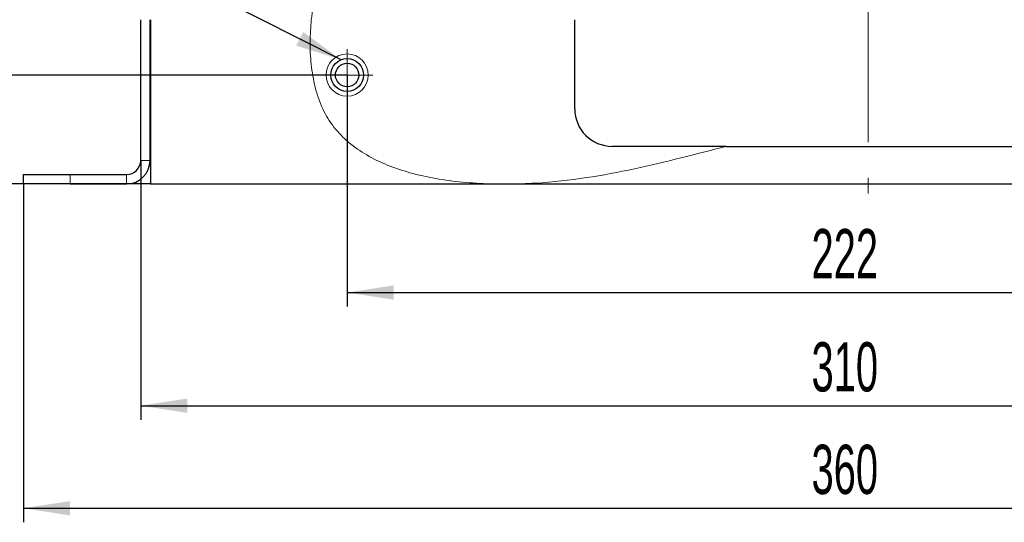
# Model space of a CAD drawing. Header units: millimetres. Extents: x 5 to 418, y 2 to 292.
# Tile 14 of 19: x 217 to 287, y 121 to 157. Entities that reach past the tile are written whole.
import ezdxf

# ---------------------------------------------------------------- set-up
doc = ezdxf.new("R2010")
doc.units = ezdxf.units.MM
doc.linetypes.add('CENTERX2', pattern=[20.32, 12.7, -2.54, 2.54, -2.54])
doc.layers.add('SLD-0', color=7, linetype='Continuous')
doc.styles.add('SLDTEXTSTYLE0', font='TXT', dxfattribs={"width": 0.605})
doc.dimstyles.new('SLDDIMSTYLE0', dxfattribs={"dimtxt": 3.5, "dimasz": 3.302, "dimexe": 0, "dimexo": 0.0625, "dimgap": 0.875, "dimtad": 1, "dimlfac": 3, "dimrnd": 1e-09, "dimzin": 12, "dimdsep": 46, "dimtxsty": 'SLDTEXTSTYLE0', "dimsah": 1, "dimcen": 0.09, "dimadec": 0, "dimazin": 3, "dimtfac": 1, "dimtofl": 0, "dimtmove": 0, "dimatfit": 3, "dimfxl": 1, "dimfrac": 2, "dimtolj": 1, "dimtzin": 12, "dimarcsym": 0})
doc.dimstyles.new('SLDDIMSTYLE1', dxfattribs={"dimtxt": 3.5, "dimasz": 3.302, "dimexe": 0, "dimexo": 0.0625, "dimgap": 0.875, "dimtad": 1, "dimlfac": 3, "dimrnd": 1e-09, "dimzin": 12, "dimdsep": 46, "dimtxsty": 'SLDTEXTSTYLE0', "dimsah": 1, "dimcen": 0.09, "dimadec": 0, "dimazin": 3, "dimtfac": 1, "dimtmove": 0, "dimatfit": 0, "dimfxl": 1, "dimfrac": 2, "dimtolj": 1, "dimtzin": 12, "dimarcsym": 0})
doc.dimstyles.new('SLDDIMSTYLE2', dxfattribs={"dimtxt": 0.18, "dimasz": 3.302, "dimexe": 0, "dimexo": 0.0625, "dimgap": 0, "dimtad": 0, "dimtih": 1, "dimtoh": 1, "dimdec": 0, "dimrnd": 1e-09, "dimzin": 0, "dimdsep": 46, "dimtxsty": 'Standard', "dimsah": 1, "dimcen": 0.09, "dimadec": 0, "dimazin": 0, "dimtfac": 3.302, "dimtdec": 0, "dimtofl": 0, "dimtmove": 0, "dimatfit": 3, "dimfxl": 1, "dimfrac": 2, "dimtolj": 1, "dimtzin": 0, "dimarcsym": 0})

# ---------------------------------------------------------------- blocks, each defined once
blk = doc.blocks.new('_D_10')
at = {"layer": 'SLD-0', "color": 7}
for p, q in [((217.524, 145.173), (217.524, 121.123)), ((337.524, 145.173), (337.524, 121.123)), ((217.524, 122.123), (337.524, 122.123))]:
    blk.add_line(p, q, dxfattribs=at)
for points in [[(217.524, 122.123), (220.826, 121.615), (220.826, 122.631)], [(337.524, 122.123), (334.222, 122.631), (334.222, 121.615)]]:
    blk.add_solid(points, dxfattribs=at)
at = {"layer": 'SLD-0', "color": 7, "insert": (273.513, 126.635), "char_height": 3.5, "attachment_point": 1, "style": 'SLDTEXTSTYLE0'}
blk.add_mtext('360', dxfattribs=at)
blk = doc.blocks.new('_D_11')
at = {"layer": 'SLD-0', "color": 7}
for p, q in [((225.857, 146.84), (225.857, 128.41)), ((329.19, 146.84), (329.19, 128.41)), ((225.857, 129.41), (329.19, 129.41))]:
    blk.add_line(p, q, dxfattribs=at)
for points in [[(225.857, 129.41), (229.159, 128.902), (229.159, 129.918)], [(329.19, 129.41), (325.888, 129.918), (325.888, 128.902)]]:
    blk.add_solid(points, dxfattribs=at)
at = {"layer": 'SLD-0', "color": 7, "insert": (273.513, 133.922), "char_height": 3.5, "attachment_point": 1, "style": 'SLDTEXTSTYLE0'}
blk.add_mtext('310', dxfattribs=at)
blk = doc.blocks.new('_D_15')
at = {"layer": 'SLD-0', "color": 7}
for p, q in [((240.524, 152.906), (240.524, 136.451)), ((314.524, 152.906), (314.524, 136.451)), ((240.524, 137.451), (314.524, 137.451))]:
    blk.add_line(p, q, dxfattribs=at)
for points in [[(240.524, 137.451), (243.826, 136.943), (243.826, 137.959)], [(314.524, 137.451), (311.222, 137.959), (311.222, 136.943)]]:
    blk.add_solid(points, dxfattribs=at)
at = {"layer": 'SLD-0', "color": 7, "insert": (273.513, 141.963), "char_height": 3.5, "attachment_point": 1, "style": 'SLDTEXTSTYLE0'}
blk.add_mtext('222', dxfattribs=at)
blk = doc.blocks.new('_D_16')
at = {"layer": 'SLD-0', "color": 7}
for p, q in [((202.695, 152.906), (202.695, 166.001)), ((240.524, 152.906), (201.695, 152.906)), ((202.695, 152.906), (202.695, 145.173)), ((226.557, 145.173), (201.695, 145.173)), ((202.695, 145.173), (202.695, 138.823))]:
    blk.add_line(p, q, dxfattribs=at)
for points in [[(202.695, 152.906), (203.203, 156.208), (202.187, 156.208)], [(202.695, 145.173), (202.187, 141.871), (203.203, 141.871)]]:
    blk.add_solid(points, dxfattribs=at)
at = {"layer": 'SLD-0', "color": 7, "insert": (198.183, 156.643), "char_height": 3.5, "attachment_point": 1, "rotation": 90, "style": 'SLDTEXTSTYLE0'}
blk.add_mtext('23,2', dxfattribs=at)
blk = doc.blocks.new('SW_CENTERMARKSYMBOL_5')
at = {"layer": 'SLD-0', "color": 0, "lineweight": 18}
for p, q in [((0, 1), (0, 1.833)), ((0, 0), (0, 1)), ((-1, 0), (-1.833, 0)), ((0, 0), (-1, 0)), ((0, 0), (0, -1)), ((0, 0), (1, 0)), ((1, 0), (1.833, 0)), ((0, -1), (0, -1.833))]:
    blk.add_line(p, q, dxfattribs=at)

msp = doc.modelspace()

# ---------------------------------------------------------------- linework, layer by layer
at = {"color": 7, "linetype": 'Continuous', "lineweight": 25}
for p, q in [((225.8571, 146.8396), (225.8571, 156.8396)), ((226.5238, 146.8396), (226.5238, 156.8396)), ((226.5571, 156.8396), (226.5571, 145.173)), ((256.6905, 150.5063), (256.6905, 156.8396)), ((267.4398, 147.8396), (259.3571, 147.8396)), ((267.4398, 147.8396), (288.7529, 147.8396)), ((217.5238, 145.173), (217.5238, 145.8396)), ((217.5238, 145.8396), (220.8571, 145.8396)), ((220.8571, 145.8396), (224.8571, 145.8396)), ((220.8571, 145.173), (217.5238, 145.173)), ((220.8571, 145.173), (224.8571, 145.173)), ((226.5571, 145.173), (250.6791, 145.173)), ((250.6791, 145.173), (252.7242, 145.173)), ((252.7242, 145.173), (302.2951, 145.173))]:
    msp.add_line(p, q, dxfattribs=at)
at = {"color": 7, "linetype": 'Continuous', "lineweight": 18}
for p, q in [((225.8571, 146.8396), (226.5238, 146.8396)), ((220.8571, 145.8396), (220.8571, 145.173)), ((224.8571, 145.173), (224.8571, 145.8396))]:
    msp.add_line(p, q, dxfattribs=at)
msp.add_circle((240.5238, 152.9063), 1.5, dxfattribs=at)
at = {"color": 7, "linetype": 'Continuous', "lineweight": 25}
for radius in [1.1667, 0.8333]:
    msp.add_circle((240.5238, 152.9063), radius, dxfattribs=at)
for centre, radius, start, end in [((226.8571, 154.4063), 0.3333, 180, 205.841933), ((226.8571, 151.4063), 0.3333, 154.158067, 180), ((259.3571, 150.5063), 2.6667, 180, 270), ((224.8571, 146.8396), 1, 270, 0), ((224.8571, 146.8396), 1.6667, 270, 0)]:
    msp.add_arc(centre, radius, start, end, dxfattribs=at)
at = {"color": 7, "linetype": 'Continuous', "lineweight": 18}
for points, knots in [([(238.2762, 158.5063), (238.2718, 158.4885), (238.2629, 158.4529), (238.1982, 158.1761), (238.1143, 157.7651), (238.0344, 157.2933), (237.9947, 156.972), (237.9784, 156.8396)], [0, 0, 0, 0, 0.2092169, 0.4183104, 0.6307523, 0.8478744, 1, 1, 1, 1]), ([(237.9784, 156.8396), (237.9364, 156.3202), (237.8511, 155.2632), (237.949, 153.6496), (238.2122, 152.0365), (238.7181, 150.5057), (239.5413, 149.1709), (240.6227, 148.0698), (241.9176, 147.1771), (243.3871, 146.472), (245.0334, 145.9218), (246.8277, 145.5257), (248.734, 145.2662), (250.0281, 145.2042), (250.6791, 145.173)], [0, 0, 0, 0, 0.0775568, 0.1578405, 0.2401456, 0.3206327, 0.3963572, 0.4716473, 0.5489498, 0.6295393, 0.7137281, 0.8070278, 0.9029338, 1, 1, 1, 1]), ([(252.7242, 145.173), (253.1282, 145.189), (254.7326, 145.2526), (257.4856, 145.5655), (260.9177, 146.2098), (264.2143, 147.0056), (266.3734, 147.5639), (267.4398, 147.8396)], [0, 0, 0, 0, 0.0809213, 0.321362, 0.5536148, 0.7795349, 1, 1, 1, 1])]:
    msp.add_open_spline(points, degree=3, knots=knots, dxfattribs=at)
at = {"layer": 'SLD-0', "color": 7, "linetype": 'CENTERX2', "lineweight": 18}
msp.add_line((277.5238, 160.8396), (277.5238, 144.4866), dxfattribs=at)

# ---------------------------------------------------------------- block references
at = {"layer": 'SLD-0', "color": 7, "lineweight": 18}
msp.add_blockref('SW_CENTERMARKSYMBOL_5', (240.5238, 152.9063), dxfattribs=at)

# ---------------------------------------------------------------- dimensions: what is measured, and where the dimension line sits
at = {"layer": 'SLD-0', "color": 7}
dim = msp.add_linear_dim(base=(202.6947, 145.173), p1=(240.5238, 152.9063), p2=(226.5571, 145.173), angle=90, dimstyle='SLDDIMSTYLE1', dxfattribs=at)
dim.commit()
dim.dimension.update_dxf_attribs({"geometry": '_D_16', "text_midpoint": (202.6947, 161.3223), "dimtype": 160})
for base, p1, p2, picture, middle in [((314.5238, 137.4508), (240.5238, 152.9063), (314.5238, 152.9063), '_D_15', (277.5238, 137.4508)), ((329.1905, 129.4098), (225.8571, 146.8396), (329.1905, 146.8396), '_D_11', (277.5238, 129.4098)), ((337.5238, 122.1228), (217.5238, 145.173), (337.5238, 145.173), '_D_10', (277.5238, 122.1228))]:
    dim = msp.add_linear_dim(base=base, p1=p1, p2=p2, dimstyle='SLDDIMSTYLE0', dxfattribs=at)
    dim.commit()
    dim.dimension.update_dxf_attribs({"geometry": picture, "text_midpoint": middle, "dimtype": 160})

# ---------------------------------------------------------------- leaders
at = {"layer": 'SLD-0', "color": 7, "lineweight": 18}
msp.add_leader([(240.0978, 153.9924), (221.1518, 163.5593)], dimstyle='SLDDIMSTYLE2', dxfattribs=at)

doc.saveas('drawing.dxf')
